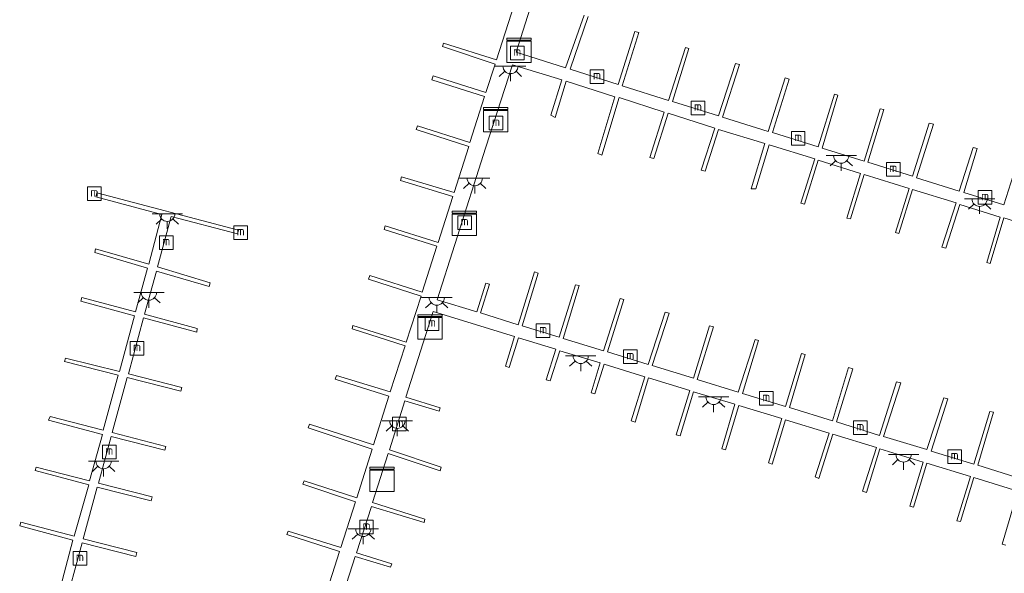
# Model space of a CAD drawing. Header units: metres. Extents: x 185049 to 189876, y 349292 to 352302.
# Tile 60 of 256: x 187415 to 187577, y 349754 to 349845. Entities that reach past the tile are written whole.
import ezdxf
from ezdxf.enums import TextEntityAlignment as Align

# ---------------------------------------------------------------- set-up
doc = ezdxf.new("R2010")
doc.units = ezdxf.units.M
for name, color, linetype, lineweight in [('B-WE-IE-MEUBILAIR_WATERWEGMEUBILAIR-S', 150, 'Continuous', 25), ('B-WE-KL-DATA-S', 90, 'Continuous', 25), ('B-WE-KL-ET_LS_OV_LICHTPUNT-S', 190, 'Continuous', 25), ('B-WE-KW-KUNSTWERK_STEIGER-GV', 170, 'Continuous', 18)]:
    doc.layers.add(name, color=color, linetype=linetype, lineweight=lineweight)
doc.styles.add('NLCS-ISO', font='NLCS-ISO.ttf')

# ---------------------------------------------------------------- blocks, each defined once
blk = doc.blocks.new('SIE-WATER_MEERPAAL-SO')
at = {"color": 0, "linetype": 'ByBlock', "lineweight": 18}
blk.add_lwpolyline([(-1.12, -1.12), (1.12, -1.12), (1.12, 1.12), (-1.12, 1.12)], close=True, dxfattribs=at)
at = {"color": 0, "linetype": 'ByBlock', "lineweight": 18, "style": 'NLCS-ISO'}
blk.add_text('m', height=1.5, dxfattribs=at).set_placement((0, 0.28), align=Align.MIDDLE_CENTER)
blk = doc.blocks.new('SKL-DATA_KAST-SO')
at = {"color": 0, "linetype": 'ByBlock', "lineweight": 18}
for points in [[(-2, 2), (2, 2), (2, 1.68), (-2, 1.68)], [(-2, 1.52), (2, 1.52), (2, -2), (-2, -2)]]:
    blk.add_lwpolyline(points, close=True, dxfattribs=at)
blk = doc.blocks.new('SKL-ET_OV_LICHTPUNT-SO')
at = {"color": 0, "linetype": 'ByBlock', "lineweight": 18}
for points in [[(-1.25, 0), (-2.5, 0)], [(1.25, 0), (2.5, 0)], [(-0.92, -0.85), (-1.83, -1.7)], [(0, -1.25), (0, -2.5)], [(0.92, -0.85), (1.83, -1.7)]]:
    blk.add_lwpolyline(points, dxfattribs=at)
blk.add_lwpolyline([(0, 0), (1.25, 0, -1), (-1.25, 0)], format="xyb", close=True, dxfattribs=at)

msp = doc.modelspace()

# ---------------------------------------------------------------- linework, layer by layer
at = {"layer": 'B-WE-KW-KUNSTWERK_STEIGER-GV'}
for points in [[(187501.535, 349855.326, 21.731), (187496.587, 349839.752, 21.76), (187504.682, 349837.2, 21.76), (187507.758, 349845.834, 21.756)], [(187465.173, 349750.247, 21.694), (187467.611, 349757.797, 21.71), (187458.945, 349760.596, 21.844), (187459.159, 349761.16, 21.844), (187467.807, 349758.475, 21.727), (187470.24, 349765.968, 21.731), (187461.575, 349768.848, 21.806), (187461.794, 349769.433, 21.798), (187470.421, 349766.633, 21.719), (187472.983, 349774.624, 21.669), (187462.445, 349778.092, 21.827), (187462.644, 349778.698, 21.811), (187473.181, 349775.299, 21.719), (187475.694, 349783.331, 21.685), (187466.87, 349786.08, 21.811), (187467.114, 349786.703, 21.811), (187475.901, 349784.018, 21.71), (187478.358, 349791.547, 21.719), (187469.679, 349794.375, 21.781), (187469.811, 349794.917, 21.773), (187478.55, 349792.19, 21.723), (187480.988, 349799.701, 21.71), (187472.376, 349802.512, 21.79), (187472.587, 349803.12, 21.781), (187481.176, 349800.398, 21.723), (187483.569, 349807.905, 21.71), (187474.939, 349810.665, 21.769), (187475.106, 349811.24, 21.765), (187483.803, 349808.557, 21.756), (187486.188, 349816.083, 21.698), (187477.626, 349818.714, 21.781), (187477.751, 349819.299, 21.76), (187486.414, 349816.751, 21.71), (187488.808, 349824.272, 21.677), (187480.154, 349827.102, 21.748), (187480.377, 349827.704, 21.744), (187489.01, 349824.957, 21.71), (187491.422, 349832.506, 21.702), (187482.752, 349835.256, 21.752), (187482.984, 349835.896, 21.748), (187491.613, 349833.134, 21.744), (187493.122, 349837.813, 21.723), (187484.484, 349840.697, 21.769), (187484.685, 349841.268, 21.765), (187493.361, 349838.524, 21.731), (187496.785, 349849.114, 21.694)], [(187508.438, 349845.615, 21.76), (187505.463, 349836.975, 21.765), (187513.343, 349834.478, 21.752), (187516.096, 349843.174, 21.765), (187516.736, 349843.019, 21.765), (187514.015, 349834.252, 21.756), (187521.596, 349831.863, 21.748), (187524.372, 349840.542, 21.744), (187524.936, 349840.381, 21.744), (187522.233, 349831.696, 21.735), (187529.8, 349829.325, 21.748), (187532.587, 349837.912, 21.777), (187533.245, 349837.773, 21.773), (187530.464, 349829.121, 21.777), (187537.98, 349826.763, 21.777), (187540.751, 349835.557, 21.769), (187541.426, 349835.364, 21.777), (187538.647, 349826.577, 21.781), (187546.182, 349824.216, 21.79), (187548.86, 349832.878, 21.798), (187549.411, 349832.728, 21.794), (187546.827, 349824.024, 21.79), (187553.739, 349821.875, 21.786), (187556.364, 349830.49, 21.798), (187556.946, 349830.334, 21.798), (187554.307, 349821.69, 21.777), (187561.675, 349819.398, 21.748), (187564.378, 349828.111, 21.744), (187565.108, 349827.929, 21.748), (187562.337, 349819.151, 21.74), (187569.342, 349816.98, 21.735), (187571.598, 349824.147, 21.74), (187572.29, 349823.94, 21.735), (187570.085, 349816.763, 21.74), (187576.644, 349814.727, 21.735), (187578.962, 349821.908, 21.735)], [(187583.301, 349810.511, 21.715), (187576.663, 349812.578, 21.71), (187574.383, 349805.095, 21.735), (187573.833, 349805.226, 21.731), (187576.067, 349812.71, 21.698), (187569.423, 349814.775, 21.669), (187567.101, 349807.586, 21.765), (187566.457, 349807.749, 21.756), (187568.849, 349815.024, 21.673), (187561.666, 349817.256, 21.689), (187559.42, 349810.006, 21.769), (187558.84, 349810.147, 21.765), (187561.099, 349817.418, 21.727), (187553.721, 349819.692, 21.727), (187551.489, 349812.403, 21.752), (187550.902, 349812.524, 21.748), (187553.14, 349819.844, 21.727), (187546.16, 349822.038, 21.744), (187543.936, 349814.81, 21.748), (187543.307, 349814.967, 21.748), (187545.622, 349822.275, 21.744), (187538.108, 349824.544, 21.723), (187535.938, 349817.347, 21.723), (187535.151, 349817.333, 21.74), (187537.401, 349824.781, 21.727), (187529.824, 349827.081, 21.715), (187527.643, 349820.234, 21.706), (187526.961, 349820.391, 21.71), (187529.196, 349827.303, 21.719), (187521.565, 349829.757, 21.715), (187519.177, 349822.342, 21.71), (187518.521, 349822.465, 21.71), (187520.903, 349829.912, 21.702), (187513.5, 349832.303, 21.706), (187510.655, 349822.881, 21.665), (187510.01, 349823.165, 21.686), (187512.765, 349832.455, 21.689), (187504.814, 349834.986, 21.681), (187503.016, 349829.044, 21.689), (187502.274, 349829.416, 21.689), (187504.09, 349835.205, 21.681), (187495.98, 349837.707, 21.727), (187491.601, 349824.19, 21.698), (187486.524, 349808.197, 21.723), (187483.622, 349799.108, 21.744), (187490.133, 349797.131, 21.74), (187491.639, 349801.88, 21.744), (187492.223, 349801.686, 21.74), (187490.729, 349796.963, 21.74), (187496.904, 349795.043, 21.748), (187499.6, 349803.718, 21.79), (187500.213, 349803.513, 21.79), (187497.56, 349794.876, 21.777), (187503.666, 349792.985, 21.74), (187506.341, 349801.591, 21.74), (187506.942, 349801.453, 21.74), (187504.334, 349792.787, 21.744), (187510.948, 349790.754, 21.723), (187513.645, 349799.314, 21.773), (187514.28, 349799.15, 21.773), (187511.581, 349790.596, 21.723), (187518.278, 349788.491, 21.731), (187521.067, 349797.095, 21.727), (187521.692, 349796.922, 21.731), (187518.902, 349788.332, 21.706), (187525.694, 349786.238, 21.719), (187528.337, 349794.838, 21.71), (187528.98, 349794.672, 21.706), (187526.282, 349786.06, 21.735), (187533.044, 349783.984, 21.744), (187535.804, 349792.614, 21.74), (187536.388, 349792.428, 21.74), (187533.73, 349783.765, 21.735), (187540.802, 349781.625, 21.744), (187543.422, 349790.3, 21.76), (187544.037, 349790.161, 21.76), (187541.44, 349781.467, 21.752), (187548.508, 349779.264, 21.756), (187551.13, 349788.009, 21.748), (187551.865, 349787.82, 21.752), (187549.204, 349779.072, 21.748), (187556.249, 349776.879, 21.756), (187559.035, 349785.657, 21.79), (187559.746, 349785.52, 21.786), (187556.911, 349776.669, 21.777), (187563.993, 349774.56, 21.769), (187566.81, 349783.054, 21.744), (187567.466, 349782.893, 21.744), (187564.708, 349774.299, 21.752), (187571.741, 349772.15, 21.777), (187574.362, 349780.814, 21.769), (187574.955, 349780.687, 21.769), (187572.362, 349771.969, 21.769), (187579.495, 349769.747, 21.769)], [(187421.806, 349751.964, 21.731), (187423.828, 349759.67, 21.723), (187415.097, 349762.008, 21.76), (187415.27, 349762.656, 21.765), (187424.049, 349760.329, 21.735), (187426.428, 349768.731, 21.731), (187417.639, 349771.096, 21.74), (187417.798, 349771.661, 21.735), (187426.573, 349769.414, 21.74), (187428.664, 349777.04, 21.735), (187419.852, 349779.376, 21.744), (187420.085, 349779.996, 21.74), (187428.814, 349777.717, 21.748), (187431.274, 349786.737, 21.735), (187422.442, 349788.978, 21.744), (187422.617, 349789.573, 21.74), (187431.457, 349787.356, 21.748), (187433.929, 349796.498, 21.74), (187425.128, 349798.881, 21.786), (187425.307, 349799.483, 21.781), (187434.098, 349797.169, 21.773), (187436.058, 349804.314, 21.731), (187427.405, 349806.913, 21.756), (187427.565, 349807.493, 21.752), (187436.288, 349804.994, 21.756), (187438.444, 349813.105, 21.735), (187427.594, 349816.044, 21.735), (187427.787, 349816.663, 21.735), (187451.016, 349810.564, 21.731), (187450.831, 349809.937, 21.731), (187439.963, 349812.783, 21.74), (187437.735, 349804.521, 21.752), (187446.352, 349801.908, 21.806), (187446.215, 349801.335, 21.806), (187437.537, 349803.837, 21.773), (187435.579, 349796.757, 21.777), (187444.248, 349794.416, 21.815), (187444.165, 349793.827, 21.815), (187435.405, 349796.145, 21.765), (187432.948, 349786.995, 21.781), (187441.69, 349784.73, 21.815), (187441.543, 349784.124, 21.806), (187432.732, 349786.346, 21.756), (187430.268, 349777.333, 21.777), (187439.071, 349775.042, 21.815), (187438.923, 349774.446, 21.811), (187430.102, 349776.672, 21.756), (187428.017, 349769.004, 21.765), (187436.817, 349766.782, 21.84), (187436.692, 349766.15, 21.84), (187427.842, 349768.383, 21.781), (187425.496, 349759.901, 21.752), (187434.322, 349757.675, 21.806), (187434.169, 349757.021, 21.806), (187425.345, 349759.264, 21.76), (187423.264, 349751.594, 21.752)], [(187576.97, 349758.845, 21.802), (187576.371, 349759.038, 21.79), (187578.954, 349767.713, 21.71), (187571.742, 349769.941, 21.731), (187569.522, 349762.734, 21.74), (187568.921, 349762.846, 21.731), (187571.165, 349770.117, 21.723), (187564.012, 349772.306, 21.715), (187561.846, 349765.074, 21.71), (187561.228, 349765.242, 21.71), (187563.4, 349772.504, 21.71), (187556.3, 349774.685, 21.719), (187554.102, 349767.502, 21.769), (187553.448, 349767.7, 21.765), (187555.726, 349774.889, 21.74), (187548.595, 349777.061, 21.727), (187546.262, 349769.821, 21.744), (187545.68, 349770.044, 21.735), (187547.984, 349777.233, 21.723), (187540.787, 349779.451, 21.715), (187538.631, 349772.161, 21.756), (187538.011, 349772.342, 21.752), (187540.182, 349779.638, 21.748), (187533.145, 349781.769, 21.735), (187530.983, 349774.478, 21.811), (187530.336, 349774.653, 21.802), (187532.466, 349782.01, 21.731), (187525.716, 349784.046, 21.715), (187523.52, 349776.777, 21.798), (187522.84, 349776.962, 21.79), (187525.088, 349784.247, 21.702), (187518.33, 349786.313, 21.702), (187516.114, 349779.061, 21.756), (187515.475, 349779.26, 21.748), (187517.705, 349786.49, 21.702), (187511.034, 349788.574, 21.71), (187509.497, 349783.719, 21.811), (187508.908, 349783.854, 21.811), (187510.385, 349788.77, 21.702), (187503.742, 349790.742, 21.731), (187502.193, 349785.825, 21.748), (187501.545, 349786.008, 21.744), (187503.112, 349791.012, 21.719), (187496.991, 349792.9, 21.71), (187495.447, 349788.029, 21.723), (187494.846, 349788.227, 21.719), (187496.342, 349793.091, 21.702), (187482.977, 349797.188, 21.723), (187478.506, 349783.168, 21.706), (187484.145, 349781.399, 21.777), (187483.975, 349780.825, 21.773), (187478.309, 349782.528, 21.698), (187475.792, 349774.482, 21.689), (187484.294, 349771.643, 21.798), (187484.128, 349771.028, 21.79), (187475.592, 349773.89, 21.71), (187473.026, 349765.85, 21.744), (187481.587, 349763.145, 21.819), (187481.468, 349762.581, 21.819), (187472.823, 349765.219, 21.731), (187470.377, 349757.612, 21.731), (187476.166, 349755.796, 21.806), (187475.985, 349755.242, 21.798), (187470.162, 349757.018, 21.71), (187467.749, 349749.484, 21.694)]]:
    msp.add_polyline3d(points, dxfattribs=at)

# ---------------------------------------------------------------- block references
at = {"layer": 'B-WE-IE-MEUBILAIR_WATERWEGMEUBILAIR-S'}
for p in [(187496.766, 349839.639, 25.092), (187509.862, 349835.759, 26.198), (187526.43, 349830.617, 26.228), (187493.285, 349828.13, 25.664), (187542.888, 349825.621, 26.152), (187558.486, 349820.561, 26.052), (187427.353, 349816.531, 27.267), (187573.577, 349815.922, 25.831), (187488.132, 349811.787, 25.618), (187451.363, 349810.147, 27.326), (187439.145, 349808.519, 26.219), (187482.758, 349795.195, 25.798), (187501.022, 349794.075, 25.777), (187434.351, 349791.151, 26.178), (187515.329, 349789.806, 25.81), (187537.639, 349782.942, 25.714), (187477.44, 349778.719, 25.856), (187553.073, 349778.13, 25.672), (187429.791, 349774.151, 26.019), (187568.561, 349773.402, 25.689), (187472.026, 349761.826, 25.935), (187424.977, 349756.688, 25.99)]:
    msp.add_blockref('SIE-WATER_MEERPAAL-SO', p, dxfattribs=at)
at = {"layer": 'B-WE-KL-DATA-S'}
for p in [(187497.08, 349840.075, 21.715), (187493.212, 349828.683, 21.697), (187488.1, 349811.672, 21.691), (187482.428, 349794.686, 21.803), (187474.59, 349769.66, 21.65)]:
    msp.add_blockref('SKL-DATA_KAST-SO', p, dxfattribs=at)
at = {"layer": 'B-WE-KL-ET_LS_OV_LICHTPUNT-S'}
for p in [(187495.662, 349837.494, 21.689), (187549.96, 349822.793, 21.694), (187489.792, 349819.1, 21.673), (187572.678, 349815.71, 21.673), (187439.323, 349813.248, 21.698), (187436.312, 349800.311, 21.702), (187483.563, 349799.488, 21.71), (187507.191, 349789.921, 21.648), (187529.003, 349783.183, 21.694), (187477.088, 349779.269, 21.702), (187560.189, 349773.744, 21.723), (187428.869, 349772.645, 21.706), (187471.504, 349761.523, 21.698)]:
    msp.add_blockref('SKL-ET_OV_LICHTPUNT-SO', p, dxfattribs=at)

doc.saveas('drawing.dxf')
